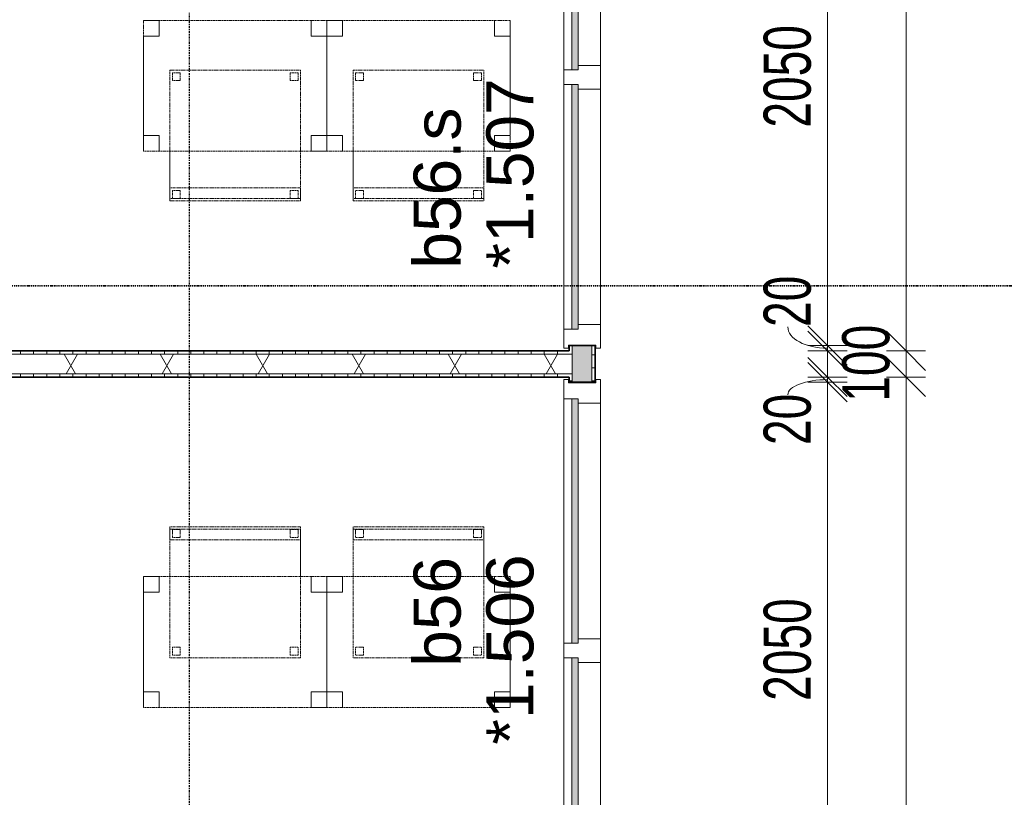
# Model space of a CAD drawing. Header units: millimetres. Extents: x -80560 to 110805, y -11020 to 52719.
# Tile 27 of 184: x 45047 to 48807, y 27244 to 30215. Entities that reach past the tile are written whole.
import ezdxf

# ---------------------------------------------------------------- set-up
doc = ezdxf.new("R2010")
doc.units = ezdxf.units.MM
for name, pattern in [('CENTER2', [20, 8, -4, 4, -4]), ('DASHDOT2', [8, 4, -2, 0, -2]), ('DASHED2', [6, 4, -2])]:
    doc.linetypes.add(name, pattern=pattern)
for name, color, linetype, lineweight in [('A-ANNO-DIMS', 211, 'Continuous', 9), ('A-ANNO-DIMS-100', 211, 'Continuous', 9), ('A-DOOR', 31, 'Continuous', 18), ('A-GLAZ', 151, 'Continuous', 18), ('A-GLAZ-IDEN', 152, 'Continuous', 18), ('A-WALL', 113, 'Continuous', 35), ('A-WALL-PATT', 111, 'Continuous', 35), ('G-ANNO-SYMB', 111, 'Continuous', 9), ('I-FURN', 30, 'Continuous', 18), ('I-WALL', 2, 'Continuous', 18), ('S-GRID', 1, 'Continuous', 9)]:
    doc.layers.add(name, color=color, linetype=linetype, lineweight=lineweight)
doc.styles.add('Arial', font='arial.ttf', dxfattribs={"height": 180})
doc.styles.add('Arial_5', font='arial.ttf', dxfattribs={"width": 0.7, "height": 180})
doc.dimstyles.new('n3o_1_8', dxfattribs={"dimscale": 304.8, "dimtxt": 183.646692, "dimasz": 0.492126, "dimexe": 0.246063, "dimexo": 0.0625, "dimgap": 0.032808, "dimtad": 1, "dimdec": 0, "dimdsep": 46, "dimtxsty": 'Arial_5', "dimblk1": 'OBLIQUE', "dimblk2": 'OBLIQUE', "dimsah": 1, "dimcen": 0.09, "dimdle": 0.246063, "dimazin": 0, "dimtfac": 1, "dimtdec": 4, "dimtix": 1, "dimtmove": 0, "dimatfit": 3, "dimfxl": 0.246063, "dimfxlon": 1, "dimtvp": 1, "dimtolj": 1, "dimtzin": 0, "dimarcsym": 2})
doc.dimstyles.new('n3o_1_8_2', dxfattribs={"dimscale": 304.8, "dimtxt": 183.646692, "dimasz": 0.492126, "dimexe": 0.246063, "dimexo": 0.0625, "dimgap": 0.032808, "dimtad": 1, "dimdec": 0, "dimdsep": 46, "dimtxsty": 'Arial_5', "dimblk1": 'OBLIQUE', "dimblk2": 'OBLIQUE', "dimsah": 1, "dimcen": 0.09, "dimdle": 0.246063, "dimazin": 0, "dimtfac": 1, "dimtdec": 4, "dimtix": 1, "dimtmove": 1, "dimatfit": 3, "dimfxl": 0.246063, "dimfxlon": 1, "dimtvp": 1, "dimtolj": 1, "dimtzin": 0, "dimarcsym": 2})
doc.dimstyles.new('n3o_1_8_3', dxfattribs={"dimscale": 304.8, "dimtxt": 183.646692, "dimasz": 0.492126, "dimexe": 0.246063, "dimexo": 0.0625, "dimgap": 0.032808, "dimtad": 1, "dimdec": 0, "dimdsep": 46, "dimtxsty": 'Arial_5', "dimblk1": 'OBLIQUE', "dimblk2": 'OBLIQUE', "dimsah": 1, "dimcen": 0.09, "dimdle": 0.246063, "dimazin": 0, "dimtfac": 1, "dimtdec": 4, "dimtix": 1, "dimtmove": 0, "dimatfit": 3, "dimfxl": 0.246063, "dimfxlon": 1, "dimtvp": 1, "dimtolj": 1, "dimtzin": 0, "dimarcsym": 2})
pattern_1 = [(90, (42200.07, 28850), (-50, 2e-13), [])]
pattern_2 = [(0, (47144.82, 28035), (0, 50), [])]

# ---------------------------------------------------------------- blocks, each defined once
blk = doc.blocks.new('82_tafel1 - tafel 500x700 2-30673039-DO_01 eerste verdieping')
at = {"layer": 'I-FURN', "linetype": 'DASHED2'}
for p, q in [((350, 250), (-350, 250)), ((-350, 250), (-350, -250)), ((350, 250), (-350, 250)), ((-350, 250), (-350, -250)), ((-350, 250), (-350, 190)), ((-290, 250), (-350, 250)), ((-290, 190), (-290, 250)), ((-290, 250), (290, 250)), ((-290, 250), (-290, 190)), ((290, 250), (290, 190)), ((290, 190), (290, 250)), ((350, 250), (290, 250)), ((350, -250), (350, 250)), ((350, -250), (350, 250)), ((350, 190), (350, 250)), ((-350, -190), (-350, 190)), ((-350, 190), (-290, 190)), ((-290, 190), (-350, 190)), ((290, 190), (350, 190)), ((350, 190), (290, 190)), ((350, 190), (350, -190)), ((-290, -190), (-350, -190)), ((-350, -190), (-290, -190)), ((-350, -190), (-350, -250)), ((-290, -250), (-290, -190)), ((-290, -190), (-290, -250)), ((350, -190), (290, -190)), ((290, -190), (290, -250)), ((290, -250), (290, -190)), ((290, -190), (350, -190)), ((350, -250), (350, -190)), ((-350, -250), (350, -250)), ((-350, -250), (350, -250)), ((-350, -250), (-290, -250)), ((290, -250), (-290, -250)), ((290, -250), (350, -250))]:
    blk.add_line(p, q, dxfattribs=at)
blk = doc.blocks.new('82_zitmeubel - stoel 500x500-V21-DO_01 eerste verdieping')
at = {"layer": 'I-FURN', "linetype": 'DASHED2'}
for p, q in [((-192.1, -73), (-192.1, 237)), ((-192.1, 237), (-192.1, -73)), ((-192.1, 237), (307.9, 237)), ((-192.1, 237), (307.9, 237)), ((-182.1, 226), (-182.1, 198)), ((-182.1, 198), (-182.1, 226)), ((-153.1, 227), (-181.1, 227)), ((-181.1, 227), (-153.1, 227)), ((-152.1, 198), (-152.1, 226)), ((-152.1, 226), (-152.1, 198)), ((267.9, 226), (267.9, 198)), ((267.9, 198), (267.9, 226)), ((296.9, 227), (268.9, 227)), ((268.9, 227), (296.9, 227)), ((297.9, 198), (297.9, 226)), ((297.9, 226), (297.9, 198)), ((307.9, 237), (307.9, -73)), ((307.9, -73), (307.9, 237)), ((-181.1, 197), (-153.1, 197)), ((-153.1, 197), (-181.1, 197)), ((268.9, 197), (296.9, 197)), ((296.9, 197), (268.9, 197)), ((-192.1, -213), (-192.1, -73)), ((-192.1, -73), (-192.1, -263)), ((307.9, -73), (307.9, -213)), ((307.9, -263), (307.9, -73)), ((-192.1, -254.1), (-192.1, -213)), ((307.9, -213), (-192.1, -213)), ((-182.1, -224), (-182.1, -252)), ((-182.1, -252), (-182.1, -224)), ((-153.1, -223), (-181.1, -223)), ((-181.1, -223), (-153.1, -223)), ((-152.1, -252), (-152.1, -224)), ((-152.1, -224), (-152.1, -252)), ((267.9, -224), (267.9, -252)), ((267.9, -252), (267.9, -224)), ((296.9, -223), (268.9, -223)), ((268.9, -223), (296.9, -223)), ((297.9, -252), (297.9, -224)), ((297.9, -224), (297.9, -252)), ((307.9, -213), (307.9, -254.1)), ((-192.1, -263), (-192.1, -254.1)), ((307.9, -254.1), (-192.1, -254.1)), ((-192.1, -263), (307.9, -263)), ((-192.1, -263), (307.9, -263)), ((-181.1, -253), (-153.1, -253)), ((-153.1, -253), (-181.1, -253)), ((268.9, -253), (296.9, -253)), ((296.9, -253), (268.9, -253)), ((307.9, -254.1), (307.9, -263))]:
    blk.add_line(p, q, dxfattribs=at)
for centre, start, end in [((-181.1, 226), 90, 180), ((-181.1, 226), 90, 180), ((-153.1, 226), 360, 90), ((-153.1, 226), 360, 90), ((268.9, 226), 90, 180), ((268.9, 226), 90, 180), ((296.9, 226), 360, 90), ((296.9, 226), 360, 90), ((-181.1, 198), 180, 270), ((-181.1, 198), 180, 270), ((-153.1, 198), 270, 0), ((-153.1, 198), 270, 0), ((268.9, 198), 180, 270), ((268.9, 198), 180, 270), ((296.9, 198), 270, 360), ((296.9, 198), 270, 345), ((296.9, 198), 345, 360), ((-181.1, -224), 90, 180), ((-181.1, -224), 90, 180), ((-153.1, -224), 0, 90), ((-153.1, -224), 0, 90), ((268.9, -224), 90, 180), ((268.9, -224), 90, 180), ((296.9, -224), 0, 90), ((296.9, -224), 0, 90), ((-181.1, -252), 180, 270), ((-181.1, -252), 180, 270), ((-153.1, -252), 270, 0), ((-153.1, -252), 270, 285), ((-153.1, -252), 285, 0), ((268.9, -252), 180, 270), ((268.9, -252), 180, 210), ((268.9, -252), 210, 270), ((296.9, -252), 270, 0), ((296.9, -252), 270, 0)]:
    blk.add_arc(centre, 1, start, end, dxfattribs=at)
blk = doc.blocks.new('82_zitmeubel - stoel 500x500-V22-DO_01 eerste verdieping')
at = {"layer": 'I-FURN', "linetype": 'DASHED2'}
for p, q in [((-192.1, -73), (-192.1, 237)), ((-192.1, 237), (-192.1, -73)), ((-192.1, 237), (307.9, 237)), ((-192.1, 237), (307.9, 237)), ((-182.1, 226), (-182.1, 198)), ((-182.1, 198), (-182.1, 226)), ((-153.1, 227), (-181.1, 227)), ((-181.1, 227), (-153.1, 227)), ((-152.1, 198), (-152.1, 226)), ((-152.1, 226), (-152.1, 198)), ((267.9, 226), (267.9, 198)), ((267.9, 198), (267.9, 226)), ((296.9, 227), (268.9, 227)), ((268.9, 227), (296.9, 227)), ((297.9, 198), (297.9, 226)), ((297.9, 226), (297.9, 198)), ((307.9, 237), (307.9, -73)), ((307.9, -73), (307.9, 237)), ((-181.1, 197), (-153.1, 197)), ((-153.1, 197), (-181.1, 197)), ((268.9, 197), (296.9, 197)), ((296.9, 197), (268.9, 197)), ((-192.1, -213), (-192.1, -73)), ((-192.1, -73), (-192.1, -263)), ((307.9, -73), (307.9, -213)), ((307.9, -263), (307.9, -73)), ((-192.1, -254.1), (-192.1, -213)), ((307.9, -213), (-192.1, -213)), ((-182.1, -224), (-182.1, -252)), ((-182.1, -252), (-182.1, -224)), ((-153.1, -223), (-181.1, -223)), ((-181.1, -223), (-153.1, -223)), ((-152.1, -252), (-152.1, -224)), ((-152.1, -224), (-152.1, -252)), ((267.9, -224), (267.9, -252)), ((267.9, -252), (267.9, -224)), ((296.9, -223), (268.9, -223)), ((268.9, -223), (296.9, -223)), ((297.9, -252), (297.9, -224)), ((297.9, -224), (297.9, -252)), ((307.9, -213), (307.9, -254.1)), ((-192.1, -263), (-192.1, -254.1)), ((307.9, -254.1), (-192.1, -254.1)), ((-192.1, -263), (307.9, -263)), ((-192.1, -263), (307.9, -263)), ((-181.1, -253), (-153.1, -253)), ((-153.1, -253), (-181.1, -253)), ((268.9, -253), (296.9, -253)), ((296.9, -253), (268.9, -253)), ((307.9, -254.1), (307.9, -263))]:
    blk.add_line(p, q, dxfattribs=at)
for centre, start, end in [((-181.1, 226), 90, 180), ((-181.1, 226), 90, 180), ((-153.1, 226), 360, 90), ((-153.1, 226), 360, 90), ((268.9, 226), 90, 180), ((268.9, 226), 90, 180), ((296.9, 226), 360, 90), ((296.9, 226), 360, 90), ((-181.1, 198), 180, 225), ((-181.1, 198), 180, 270), ((-181.1, 198), 225, 270), ((-153.1, 198), 270, 0), ((-153.1, 198), 270, 0), ((268.9, 198), 180, 270), ((268.9, 198), 180, 270), ((296.9, 198), 270, 360), ((296.9, 198), 270, 360), ((-181.1, -224), 90, 180), ((-181.1, -224), 105, 180), ((-181.1, -224), 90, 105), ((-153.1, -224), 0, 90), ((-153.1, -224), 45, 90), ((-153.1, -224), 0, 45), ((268.9, -224), 90, 180), ((268.9, -224), 90, 180), ((296.9, -224), 0, 90), ((296.9, -224), 0, 90), ((-181.1, -252), 180, 270), ((-181.1, -252), 180, 270), ((-153.1, -252), 270, 0), ((-153.1, -252), 270, 330), ((-153.1, -252), 330, 0), ((268.9, -252), 180, 270), ((268.9, -252), 180, 270), ((296.9, -252), 270, 0), ((296.9, -252), 270, 0)]:
    blk.add_arc(centre, 1, start, end, dxfattribs=at)
blk = doc.blocks.new('82_tafel1 - tafel 500x700 2-30664860-DO_01 eerste verdieping')
at = {"layer": 'I-FURN', "linetype": 'DASHED2'}
for p, q in [((-350, -250), (-350, 250)), ((-350, 250), (350, 250)), ((350, 250), (-350, 250)), ((-350, 250), (-350, -250)), ((-350, 250), (-350, 190)), ((-290, 250), (-350, 250)), ((-290, 190), (-290, 250)), ((-290, 250), (290, 250)), ((-290, 250), (-290, 190)), ((290, 250), (290, 190)), ((290, 190), (290, 250)), ((350, 250), (290, 250)), ((350, 250), (350, -250)), ((350, -250), (350, 250)), ((350, 190), (350, 250)), ((-350, -190), (-350, 190)), ((-350, 190), (-290, 190)), ((-290, 190), (-350, 190)), ((290, 190), (350, 190)), ((350, 190), (290, 190)), ((350, 190), (350, -190)), ((-290, -190), (-350, -190)), ((-350, -190), (-290, -190)), ((-350, -190), (-350, -250)), ((-290, -250), (-290, -190)), ((-290, -190), (-290, -250)), ((350, -190), (290, -190)), ((290, -190), (290, -250)), ((290, -250), (290, -190)), ((290, -190), (350, -190)), ((350, -250), (350, -190)), ((350, -250), (-350, -250)), ((-350, -250), (350, -250)), ((-350, -250), (-290, -250)), ((290, -250), (-290, -250)), ((290, -250), (350, -250))]:
    blk.add_line(p, q, dxfattribs=at)
blk = doc.blocks.new('82_zitmeubel - stoel 500x500-V49-DO_01 eerste verdieping')
at = {"layer": 'I-FURN', "linetype": 'DASHED2'}
for p, q in [((-192.1, 263), (-192.1, 73)), ((-192.1, 254.1), (-192.1, 263)), ((307.9, 263), (-192.1, 263)), ((307.9, 263), (-192.1, 263)), ((-192.1, 213), (-192.1, 254.1)), ((-192.1, 254.1), (307.9, 254.1)), ((-182.1, 252), (-182.1, 224)), ((-182.1, 224), (-182.1, 252)), ((-153.1, 253), (-181.1, 253)), ((-181.1, 253), (-153.1, 253)), ((-152.1, 224), (-152.1, 252)), ((-152.1, 252), (-152.1, 224)), ((267.9, 252), (267.9, 224)), ((267.9, 224), (267.9, 252)), ((296.9, 253), (268.9, 253)), ((268.9, 253), (296.9, 253)), ((297.9, 224), (297.9, 252)), ((297.9, 252), (297.9, 224)), ((307.9, 73), (307.9, 263)), ((307.9, 263), (307.9, 254.1)), ((307.9, 254.1), (307.9, 213)), ((-192.1, 73), (-192.1, 213)), ((-192.1, 213), (307.9, 213)), ((-181.1, 223), (-153.1, 223)), ((-153.1, 223), (-181.1, 223)), ((268.9, 223), (296.9, 223)), ((296.9, 223), (268.9, 223)), ((307.9, 213), (307.9, 73)), ((-192.1, 73), (-192.1, -237)), ((-192.1, -237), (-192.1, 73)), ((307.9, -237), (307.9, 73)), ((307.9, 73), (307.9, -237)), ((-182.1, -198), (-182.1, -226)), ((-182.1, -226), (-182.1, -198)), ((-153.1, -197), (-181.1, -197)), ((-181.1, -197), (-153.1, -197)), ((-152.1, -226), (-152.1, -198)), ((-152.1, -198), (-152.1, -226)), ((267.9, -198), (267.9, -226)), ((267.9, -226), (267.9, -198)), ((296.9, -197), (268.9, -197)), ((268.9, -197), (296.9, -197)), ((297.9, -226), (297.9, -198)), ((297.9, -198), (297.9, -226)), ((307.9, -237), (-192.1, -237)), ((307.9, -237), (-192.1, -237)), ((-181.1, -227), (-153.1, -227)), ((-153.1, -227), (-181.1, -227)), ((268.9, -227), (296.9, -227)), ((296.9, -227), (268.9, -227))]:
    blk.add_line(p, q, dxfattribs=at)
for centre, start, end in [((-181.1, 252), 90, 180), ((-181.1, 252), 90, 180), ((-153.1, 252), 0, 90), ((-153.1, 252), 30, 90), ((-153.1, 252), 0, 30), ((268.9, 252), 90, 180), ((268.9, 252), 105, 180), ((268.9, 252), 90, 105), ((296.9, 252), 75, 90), ((296.9, 252), 0, 90), ((296.9, 252), 60, 75), ((296.9, 252), 45, 60), ((296.9, 252), 30, 45), ((296.9, 252), 0, 30), ((-181.1, 224), 180, 270), ((-181.1, 224), 180, 270), ((-153.1, 224), 270, 0), ((-153.1, 224), 270, 0), ((268.9, 224), 180, 270), ((268.9, 224), 180, 225), ((268.9, 224), 225, 270), ((296.9, 224), 270, 0), ((296.9, 224), 270, 0), ((-181.1, -198), 90, 180), ((-181.1, -198), 90, 180), ((-153.1, -198), 0, 90), ((-153.1, -198), 0, 90), ((268.9, -198), 90, 180), ((268.9, -198), 135, 180), ((268.9, -198), 90, 135), ((296.9, -198), 60, 90), ((296.9, -198), 0, 90), ((296.9, -198), 0, 60), ((-181.1, -226), 180, 270), ((-181.1, -226), 180, 270), ((-153.1, -226), 270, 0), ((-153.1, -226), 270, 285), ((-153.1, -226), 285, 0), ((268.9, -226), 180, 240), ((268.9, -226), 180, 270), ((268.9, -226), 240, 270), ((296.9, -226), 270, 0), ((296.9, -226), 270, 315), ((296.9, -226), 315, 0)]:
    blk.add_arc(centre, 1, start, end, dxfattribs=at)
blk = doc.blocks.new('82_zitmeubel - stoel 500x500-V50-DO_01 eerste verdieping')
at = {"layer": 'I-FURN', "linetype": 'DASHED2'}
for p, q in [((-192.1, 263), (-192.1, 73)), ((-192.1, 254.1), (-192.1, 263)), ((307.9, 263), (-192.1, 263)), ((307.9, 263), (-192.1, 263)), ((-192.1, 213), (-192.1, 254.1)), ((-192.1, 254.1), (307.9, 254.1)), ((-182.1, 252), (-182.1, 224)), ((-182.1, 224), (-182.1, 252)), ((-153.1, 253), (-181.1, 253)), ((-181.1, 253), (-153.1, 253)), ((-152.1, 224), (-152.1, 252)), ((-152.1, 252), (-152.1, 224)), ((267.9, 252), (267.9, 224)), ((267.9, 224), (267.9, 252)), ((296.9, 253), (268.9, 253)), ((268.9, 253), (296.9, 253)), ((297.9, 224), (297.9, 252)), ((297.9, 252), (297.9, 224)), ((307.9, 73), (307.9, 263)), ((307.9, 263), (307.9, 254.1)), ((307.9, 254.1), (307.9, 213)), ((-192.1, 73), (-192.1, 213)), ((-192.1, 213), (307.9, 213)), ((-181.1, 223), (-153.1, 223)), ((-153.1, 223), (-181.1, 223)), ((268.9, 223), (296.9, 223)), ((296.9, 223), (268.9, 223)), ((307.9, 213), (307.9, 73)), ((-192.1, 73), (-192.1, -237)), ((-192.1, -237), (-192.1, 73)), ((307.9, -237), (307.9, 73)), ((307.9, 73), (307.9, -237)), ((-182.1, -198), (-182.1, -226)), ((-182.1, -226), (-182.1, -198)), ((-153.1, -197), (-181.1, -197)), ((-181.1, -197), (-153.1, -197)), ((-152.1, -226), (-152.1, -198)), ((-152.1, -198), (-152.1, -226)), ((267.9, -198), (267.9, -226)), ((267.9, -226), (267.9, -198)), ((296.9, -197), (268.9, -197)), ((268.9, -197), (296.9, -197)), ((297.9, -226), (297.9, -198)), ((297.9, -198), (297.9, -226)), ((307.9, -237), (-192.1, -237)), ((307.9, -237), (-192.1, -237)), ((-181.1, -227), (-153.1, -227)), ((-153.1, -227), (-181.1, -227)), ((268.9, -227), (296.9, -227)), ((296.9, -227), (268.9, -227))]:
    blk.add_line(p, q, dxfattribs=at)
for centre, start, end in [((-181.1, 252), 90, 180), ((-181.1, 252), 90, 180), ((-153.1, 252), 0, 90), ((-153.1, 252), 0, 90), ((268.9, 252), 90, 180), ((268.9, 252), 90, 180), ((296.9, 252), 0, 90), ((296.9, 252), 0, 90), ((-181.1, 224), 180, 270), ((-181.1, 224), 180, 270), ((-153.1, 224), 270, 0), ((-153.1, 224), 270, 0), ((268.9, 224), 180, 270), ((268.9, 224), 180, 270), ((296.9, 224), 270, 0), ((296.9, 224), 270, 0), ((-181.1, -198), 90, 180), ((-181.1, -198), 135, 180), ((-181.1, -198), 120, 135), ((-181.1, -198), 105, 120), ((-181.1, -198), 90, 105), ((-153.1, -198), 0, 90), ((-153.1, -198), 0, 90), ((268.9, -198), 90, 180), ((268.9, -198), 90, 180), ((296.9, -198), 0, 90), ((296.9, -198), 0, 90), ((-181.1, -226), 180, 210), ((-181.1, -226), 180, 270), ((-181.1, -226), 210, 270), ((-153.1, -226), 270, 0), ((-153.1, -226), 270, 0), ((268.9, -226), 180, 270), ((268.9, -226), 180, 270), ((296.9, -226), 270, 0), ((296.9, -226), 270, 0)]:
    blk.add_arc(centre, 1, start, end, dxfattribs=at)
blk = doc.blocks.new('32_n3o_raam_h1xb2 - 90x139_25_K_2410x2070-32170730-DO_01 eerste verdieping')
at = {"layer": 'A-GLAZ'}
for p, q in [((-1035, 69.5), (-1035, 52.5)), ((-962, 69.5), (-1035, 69.5)), ((-1035, 52.5), (-1023, 52.5)), ((-1023, 52.5), (-1023, -52.5)), ((-962, 39.5), (-962, 69.5)), ((-962, 69.5), (-28, 69.5)), ((28, 69.5), (-28, 69.5)), ((-28, 69.5), (-28, 39.5)), ((28, 39.5), (28, 69.5)), ((28, 69.5), (962, 69.5)), ((1035, 69.5), (962, 69.5)), ((962, 69.5), (962, 39.5)), ((1023, -52.5), (1023, 52.5)), ((1023, 52.5), (1035, 52.5)), ((1035, 52.5), (1035, 69.5)), ((-945, -69.5), (-945, 15.5)), ((-45, 15.5), (-45, -69.5)), ((45, -69.5), (45, 15.5)), ((945, 15.5), (945, -69.5)), ((-1023, -52.5), (-1035, -52.5)), ((-1035, -52.5), (-1035, -69.5)), ((-1035, -69.5), (-945, -69.5)), ((-45, -69.5), (-945, -69.5)), ((-45, -69.5), (45, -69.5)), ((945, -69.5), (45, -69.5)), ((945, -69.5), (1035, -69.5)), ((1035, -52.5), (1023, -52.5)), ((1035, -69.5), (1035, -52.5))]:
    blk.add_line(p, q, dxfattribs=at)
blk = doc.blocks.new('30_n3o_raam_vast - 24mm-31742709-DO_01 eerste verdieping')
at = {"layer": 'A-DOOR'}
blk.add_hatch(color=256, dxfattribs=at).paths.add_polyline_path([(0, 24), (-934, 24), (-934, 0), (0, 0)], flags=0)
for p, q in [((0, 24), (-934, 24)), ((-934, 24), (-934, 0)), ((-934, 0), (0, 0)), ((0, 0), (0, 24))]:
    blk.add_line(p, q, dxfattribs=at)
blk = doc.blocks.new('32_n3o_raam_h1xb2 - 90x139_25_K_2410x2070-32170809-DO_01 eerste verdieping')
at = {"layer": 'A-GLAZ'}
for p, q in [((-1035, 69.5), (-945, 69.5)), ((-1035, 52.5), (-1035, 69.5)), ((-1023, 52.5), (-1035, 52.5)), ((-1023, -52.5), (-1023, 52.5)), ((-945, 69.5), (-945, -15.5)), ((-45, 69.5), (-945, 69.5)), ((-45, 69.5), (45, 69.5)), ((-45, -15.5), (-45, 69.5)), ((45, 69.5), (45, -15.5)), ((945, 69.5), (45, 69.5)), ((945, 69.5), (1035, 69.5)), ((945, -15.5), (945, 69.5)), ((1023, 52.5), (1023, -52.5)), ((1035, 52.5), (1023, 52.5)), ((1035, 69.5), (1035, 52.5)), ((-1035, -52.5), (-1023, -52.5)), ((-1035, -69.5), (-1035, -52.5)), ((-962, -69.5), (-1035, -69.5)), ((-962, -39.5), (-962, -69.5)), ((-962, -69.5), (-28, -69.5)), ((-28, -69.5), (-28, -39.5)), ((28, -69.5), (-28, -69.5)), ((28, -39.5), (28, -69.5)), ((28, -69.5), (962, -69.5)), ((962, -69.5), (962, -39.5)), ((1035, -69.5), (962, -69.5)), ((1023, -52.5), (1035, -52.5)), ((1035, -52.5), (1035, -69.5))]:
    blk.add_line(p, q, dxfattribs=at)
blk = doc.blocks.new('30_n3o_raam_vast - 24mm-31742711-DO_01 eerste verdieping')
at = {"layer": 'A-DOOR'}
blk.add_hatch(color=256, dxfattribs=at).paths.add_polyline_path([(-934, -24), (0, -24), (0, 0), (-934, 0)], flags=0)
for p, q in [((-934, -24), (-934, 0)), ((-934, 0), (0, 0)), ((0, 0), (0, -24)), ((0, -24), (-934, -24))]:
    blk.add_line(p, q, dxfattribs=at)
blk = doc.blocks.new('DIMBLOCK330-DO_01 eerste verdieping')
at = {"layer": 'A-ANNO-DIMS-100'}
for p, q in [((48431.6, 35150), (48356.6, 35225)), ((48356.6, 35150), (48506.6, 35150)), ((48431.6, 35150), (48356.6, 35150)), ((48431.6, 35150), (48431.6, 28950)), ((48431.6, 35150), (48506.6, 35075)), ((48431.6, 28950), (48356.6, 29025)), ((48356.6, 28950), (48506.6, 28950)), ((48431.6, 28950), (48356.6, 28950)), ((48431.6, 28950), (48506.6, 28875))]:
    blk.add_line(p, q, dxfattribs=at)
at = {"layer": 'A-ANNO-DIMS-100', "color": 0, "insert": (48187.9, 31857.9), "char_height": 180, "width": 461.094, "attachment_point": 1, "rotation": 90, "line_spacing_factor": 0.941778, "style": 'Arial_5'}
blk.add_mtext('6200', dxfattribs=at)
blk = doc.blocks.new('_Oblique')
at = {"color": 0, "linetype": 'ByBlock', "lineweight": -2}
blk.add_line((-0.5, -0.5), (0.5, 0.5), dxfattribs=at)
blk = doc.blocks.new('DIMBLOCK331-DO_01 eerste verdieping')
at = {"layer": 'A-ANNO-DIMS-100'}
for p, q in [((48431.6, 28950), (48356.6, 29025)), ((48356.6, 28950), (48506.6, 28950)), ((48431.6, 28950), (48356.6, 28950)), ((48431.6, 28850), (48356.6, 28925)), ((48431.6, 28950), (48431.6, 28850)), ((48431.6, 28950), (48506.6, 28875)), ((48356.6, 28850), (48506.6, 28850)), ((48431.6, 28850), (48356.6, 28850)), ((48431.6, 28850), (48506.6, 28775))]:
    blk.add_line(p, q, dxfattribs=at)
at = {"layer": 'A-ANNO-DIMS-100', "color": 0, "insert": (48187.9, 28755.9), "char_height": 180, "width": 345.821, "attachment_point": 1, "rotation": 90, "line_spacing_factor": 0.941778, "style": 'Arial_5'}
blk.add_mtext('100', dxfattribs=at)
blk = doc.blocks.new('DIMBLOCK332-DO_01 eerste verdieping')
at = {"layer": 'A-ANNO-DIMS-100'}
for p, q in [((48431.6, 28850), (48356.6, 28925)), ((48356.6, 28850), (48506.6, 28850)), ((48431.6, 28850), (48356.6, 28850)), ((48431.6, 28850), (48431.6, 22650)), ((48431.6, 28850), (48506.6, 28775)), ((48431.6, 22650), (48356.6, 22725)), ((48356.6, 22650), (48506.6, 22650)), ((48431.6, 22650), (48356.6, 22650)), ((48431.6, 22650), (48506.6, 22575))]:
    blk.add_line(p, q, dxfattribs=at)
at = {"layer": 'A-ANNO-DIMS-100', "color": 0, "insert": (48187.9, 25557.9), "char_height": 180, "width": 461.094, "attachment_point": 1, "rotation": 90, "line_spacing_factor": 0.941778, "style": 'Arial_5'}
blk.add_mtext('6200', dxfattribs=at)
blk = doc.blocks.new('DIMBLOCK402-DO_01 eerste verdieping')
at = {"layer": 'A-ANNO-DIMS-100'}
for p, q in [((48131.6, 28970), (48056.6, 29045)), ((48131.6, 28950), (48056.6, 29025)), ((48056.6, 28970), (48206.6, 28970)), ((48131.6, 28970), (48056.6, 28970)), ((48131.6, 28875), (48131.6, 28970)), ((48131.6, 28970), (48206.6, 28895)), ((48056.6, 28950), (48206.6, 28950)), ((48131.6, 28950), (48056.6, 28950)), ((48131.6, 28950), (48206.6, 28875))]:
    blk.add_line(p, q, dxfattribs=at)
blk.add_ellipse((48131.6, 29041.3), major_axis=(151.3, 0), ratio=0.537714, start_param=3.141593, end_param=4.712389, dxfattribs=at)
at = {"layer": 'A-ANNO-DIMS-100', "color": 0, "insert": (47887.9, 29041.3), "char_height": 180, "width": 230.547, "attachment_point": 1, "rotation": 90, "line_spacing_factor": 0.941778, "style": 'Arial_5'}
blk.add_mtext('20', dxfattribs=at)
blk = doc.blocks.new('DIMBLOCK403-DO_01 eerste verdieping')
at = {"layer": 'A-ANNO-DIMS-100'}
for p, q in [((48131.6, 31020), (48056.6, 31095)), ((48056.6, 31020), (48206.6, 31020)), ((48131.6, 31020), (48056.6, 31020)), ((48131.6, 28970), (48131.6, 31020)), ((48131.6, 31020), (48206.6, 30945)), ((48131.6, 28970), (48056.6, 29045)), ((48056.6, 28970), (48206.6, 28970)), ((48131.6, 28970), (48056.6, 28970)), ((48131.6, 28970), (48206.6, 28895))]:
    blk.add_line(p, q, dxfattribs=at)
at = {"layer": 'A-ANNO-DIMS-100', "color": 0, "insert": (47887.9, 29802.9), "char_height": 180, "width": 461.094, "attachment_point": 1, "rotation": 90, "line_spacing_factor": 0.941778, "style": 'Arial_5'}
blk.add_mtext('2050', dxfattribs=at)
blk = doc.blocks.new('DIMBLOCK410-DO_01 eerste verdieping')
at = {"layer": 'A-ANNO-DIMS-100'}
for p, q in [((48131.6, 28830), (48056.6, 28905)), ((48056.6, 28830), (48206.6, 28830)), ((48131.6, 28830), (48056.6, 28830)), ((48131.6, 26780), (48131.6, 28830)), ((48131.6, 28830), (48206.6, 28755)), ((48131.6, 26780), (48056.6, 26855)), ((48056.6, 26780), (48206.6, 26780)), ((48131.6, 26780), (48056.6, 26780)), ((48131.6, 26780), (48206.6, 26705))]:
    blk.add_line(p, q, dxfattribs=at)
at = {"layer": 'A-ANNO-DIMS-100', "color": 0, "insert": (47887.9, 27612.9), "char_height": 180, "width": 461.094, "attachment_point": 1, "rotation": 90, "line_spacing_factor": 0.941778, "style": 'Arial_5'}
blk.add_mtext('2050', dxfattribs=at)
blk = doc.blocks.new('DIMBLOCK411-DO_01 eerste verdieping')
at = {"layer": 'A-ANNO-DIMS-100'}
for p, q in [((48131.6, 28850), (48056.6, 28925)), ((48131.6, 28830), (48131.6, 28925)), ((48131.6, 28830), (48056.6, 28905)), ((48056.6, 28850), (48206.6, 28850)), ((48131.6, 28850), (48056.6, 28850)), ((48131.6, 28850), (48206.6, 28775)), ((48056.6, 28830), (48206.6, 28830)), ((48131.6, 28830), (48056.6, 28830)), ((48131.6, 28830), (48206.6, 28755))]:
    blk.add_line(p, q, dxfattribs=at)
blk.add_ellipse((48131.6, 28782.4), major_axis=(151.3, 0), ratio=0.381073, start_param=1.570796, end_param=3.141593, dxfattribs=at)
at = {"layer": 'A-ANNO-DIMS-100', "color": 0, "insert": (47887.9, 28590.2), "char_height": 180, "width": 230.547, "attachment_point": 1, "rotation": 90, "line_spacing_factor": 0.941778, "style": 'Arial_5'}
blk.add_mtext('20', dxfattribs=at)

msp = doc.modelspace()

# ---------------------------------------------------------------- hatches: boundary and pattern name
at = {"layer": 'A-WALL-PATT', "lineweight": 18}
h = msp.add_hatch(dxfattribs=at)
h.set_pattern_fill('FP_79', color=256, angle=90, style=0, pattern_type=2)
h.set_pattern_definition(pattern_2)
h.paths.add_polyline_path([(47244.8, 20832.5), (47244.8, 21320), (47232.3, 21320), (47232.3, 20832.5)], flags=0)
h.paths.add_polyline_path([(47244.8, 22380), (47244.8, 23250), (47232.3, 23250), (47232.3, 22380)], flags=0)
h.paths.add_polyline_path([(47232.3, 25300), (47244.8, 25300), (47244.8, 26780), (47232.3, 26780), (47232.3, 25585.7)], flags=0)
h.paths.add_polyline_path([(47232.3, 28830), (47244.8, 28830), (47244.8, 28970), (47232.3, 28970), (47232.3, 28918.3)], flags=0)
h.paths.add_polyline_path([(47232.3, 31020), (47244.8, 31020), (47244.8, 32500), (47232.3, 32500), (47232.3, 32251)], flags=0)
h.paths.add_polyline_path([(47244.8, 34550), (47244.8, 35237.5), (47232.3, 35237.5), (47232.3, 34550)], flags=0)
at = {"layer": 'A-WALL-PATT', "lineweight": 5}
h = msp.add_hatch(color=256, dxfattribs=at)
h.paths.add_polyline_path([(47157.3, 20907.5), (47232.3, 20907.5), (47232.3, 21320), (47157.3, 21320), (47157.3, 20920)], flags=0)
h.paths.add_polyline_path([(47232.3, 22380), (47232.3, 23250), (47157.3, 23250), (47157.3, 22380), (47168.7, 22380)], flags=0)
h.paths.add_polyline_path([(47157.3, 25300), (47232.3, 25300), (47232.3, 26780), (47157.3, 26780), (47157.3, 25585.7)], flags=0)
h.paths.add_polyline_path([(47232.3, 28830), (47232.3, 28970), (47157.3, 28970), (47157.3, 28830)], flags=0)
h.paths.add_polyline_path([(47232.3, 31020), (47232.3, 32500), (47157.3, 32500), (47157.3, 31020)], flags=0)
h.paths.add_polyline_path([(47157.3, 34550), (47232.3, 34550), (47232.3, 35162.5), (47157.3, 35162.5), (47157.3, 34917.1)], flags=0)
at = {"layer": 'A-WALL-PATT', "lineweight": 18}
h = msp.add_hatch(dxfattribs=at)
h.set_pattern_fill('FP_79', color=256, angle=90, style=0, pattern_type=2)
h.set_pattern_definition(pattern_2)
h.paths.add_polyline_path([(47157.3, 20920), (47157.3, 21320), (47144.8, 21320), (47144.8, 20920)], flags=0)
h.paths.add_polyline_path([(47144.8, 22380), (47157.3, 22380), (47157.3, 22562.5), (47144.8, 22562.5), (47144.8, 22550)], flags=0)
h.paths.add_polyline_path([(47144.8, 22637.5), (47157.3, 22637.5), (47157.3, 23250), (47144.8, 23250), (47144.8, 22650)], flags=0)
h.paths.add_polyline_path([(47157.3, 25300), (47157.3, 26780), (47144.8, 26780), (47144.8, 25300)], flags=0)
h.paths.add_polyline_path([(47144.8, 28830), (47157.3, 28830), (47157.3, 28862.5), (47144.8, 28862.5), (47144.8, 28850)], flags=0)
h.paths.add_polyline_path([(47157.3, 28937.5), (47157.3, 28970), (47144.8, 28970), (47144.8, 28937.5)], flags=0)
h.paths.add_polyline_path([(47144.8, 31020), (47157.3, 31020), (47157.3, 32500), (47144.8, 32500), (47144.8, 32251)], flags=0)
h.paths.add_polyline_path([(47157.3, 34550), (47157.3, 35150), (47144.8, 35150), (47144.8, 34550)], flags=0)
h = msp.add_hatch(dxfattribs=at)
h.set_pattern_fill('FP_33', color=256, angle=90, style=0, pattern_type=2)
h.set_pattern_definition(pattern_1)
h.paths.add_polyline_path([(47144.8, 28937.5), (47144.8, 28950), (37255.3, 28950), (37255.3, 28937.5), (46581.3, 28937.5)], flags=0)
h = msp.add_hatch(dxfattribs=at)
h.set_pattern_fill('FP_2', color=256, style=0, pattern_type=2)
h.set_pattern_definition([(60, (24894.82, 0), (-274.963, 158.75), []), (120, (24894.82, 0), (-274.963, -158.75), [])])
h.paths.add_polyline_path([(46581.3, 28862.5), (47157.3, 28862.5), (47157.3, 28937.5), (37255.3, 28937.5), (37255.3, 28862.5), (45406.6, 28862.5)], flags=0)
h = msp.add_hatch(dxfattribs=at)
h.set_pattern_fill('FP_33', color=256, angle=90, style=0, pattern_type=2)
h.set_pattern_definition(pattern_1)
h.paths.add_polyline_path([(47144.8, 28850), (47144.8, 28862.5), (37255.3, 28862.5), (37255.3, 28850), (46581.3, 28850)], flags=0)

# ---------------------------------------------------------------- linework, layer by layer
at = {"layer": 'A-WALL', "lineweight": 18}
for p, q in [((47157.3, 28970), (47157.3, 28830)), ((47232.3, 28970), (47232.3, 28830)), ((37255.3, 28937.5), (47157.3, 28937.5)), ((37255.3, 28862.5), (47157.3, 28862.5))]:
    msp.add_line(p, q, dxfattribs=at)
at = {"layer": 'G-ANNO-SYMB', "linetype": 'DASHDOT2', "lineweight": 35}
msp.add_line((36171.8, 29198), (104099.5, 29198), dxfattribs=at)
at = {"layer": 'I-WALL', "lineweight": 35}
for p, q in [((47244.8, 28970), (47144.8, 28970)), ((47144.8, 28970), (47144.8, 28950)), ((47244.8, 28830), (47244.8, 28970)), ((47144.8, 28950), (37255.3, 28950)), ((37255.3, 28850), (47144.8, 28850)), ((47144.8, 28850), (47144.8, 28830)), ((47144.8, 28830), (47244.8, 28830))]:
    msp.add_line(p, q, dxfattribs=at)
at = {"layer": 'S-GRID', "linetype": 'CENTER2', "lineweight": 25}
msp.add_line((45694.8, 4383.3), (45694.8, 52119.1), dxfattribs=at)

# ---------------------------------------------------------------- block references
at = {"layer": 'A-DOOR'}
for name, p, rotation in [('30_n3o_raam_vast - 24mm-31742711-DO_01 eerste verdieping', (47179.3, 30023), 270), ('30_n3o_raam_vast - 24mm-31742711-DO_01 eerste verdieping', (47179.3, 29033), 270), ('30_n3o_raam_vast - 24mm-31742709-DO_01 eerste verdieping', (47179.3, 28767), 90), ('30_n3o_raam_vast - 24mm-31742709-DO_01 eerste verdieping', (47179.3, 27777), 90)]:
    msp.add_blockref(name, p, dxfattribs=dict(at, rotation=rotation))
at = {"layer": 'A-GLAZ'}
for name, p, rotation in [('32_n3o_raam_h1xb2 - 90x139_25_K_2410x2070-32170809-DO_01 eerste verdieping', (47194.8, 29995), 270), ('32_n3o_raam_h1xb2 - 90x139_25_K_2410x2070-32170730-DO_01 eerste verdieping', (47194.8, 27805), 90)]:
    msp.add_blockref(name, p, dxfattribs=dict(at, rotation=rotation))
at = {"layer": 'I-FURN', "linetype": 'DASHED2'}
for name, p in [('82_tafel1 - tafel 500x700 2-30673039-DO_01 eerste verdieping', (45869.8, 29962.5)), ('82_tafel1 - tafel 500x700 2-30673039-DO_01 eerste verdieping', (46569.8, 29962.5)), ('82_zitmeubel - stoel 500x500-V21-DO_01 eerste verdieping', (45811.9, 29785.5)), ('82_zitmeubel - stoel 500x500-V22-DO_01 eerste verdieping', (46511.9, 29785.5)), ('82_zitmeubel - stoel 500x500-V49-DO_01 eerste verdieping', (45811.9, 28014.5)), ('82_zitmeubel - stoel 500x500-V50-DO_01 eerste verdieping', (46511.9, 28014.5)), ('82_tafel1 - tafel 500x700 2-30664860-DO_01 eerste verdieping', (45869.8, 27837.5)), ('82_tafel1 - tafel 500x700 2-30664860-DO_01 eerste verdieping', (46569.8, 27837.5))]:
    msp.add_blockref(name, p, dxfattribs=at)

# ---------------------------------------------------------------- texts
at = {"layer": 'A-GLAZ-IDEN', "lineweight": 9, "char_height": 180, "attachment_point": 1, "rotation": 90, "style": 'Arial'}
for s, insert, width in [('*1.507', (46828.7, 29264.1), 865.822), ('b56.s', (46550.9, 29264.1), 729.536), ('b56', (46550.9, 27742.9), 505.063), ('*1.506', (46828.7, 27445.3), 865.822)]:
    msp.add_mtext(s, dxfattribs=dict(at, insert=insert, width=width))

# ---------------------------------------------------------------- dimensions: what is measured, and where the dimension line sits
at = {"layer": 'A-ANNO-DIMS'}
for base, p1, p2, dimstyle, override, picture, middle in [((48431.6, 28950), (48356.6, 35150), (48356.6, 28950), 'n3o_1_8', {"dimpost": '<>', "dimfxl": 6200}, 'DIMBLOCK330-DO_01 eerste verdieping', (48329.7, 32050)), ((48131.6, 31020), (48056.6, 28970), (48056.6, 31020), 'n3o_1_8_3', {"dimpost": '<>', "dimfxl": 2050}, 'DIMBLOCK403-DO_01 eerste verdieping', (48029.7, 29995)), ((48431.6, 28850), (48356.6, 28950), (48356.6, 28850), 'n3o_1_8', {"dimpost": '<>', "dimfxl": 100}, 'DIMBLOCK331-DO_01 eerste verdieping', (48329.7, 28900)), ((48431.6, 22650), (48356.6, 28850), (48356.6, 22650), 'n3o_1_8', {"dimpost": '<>', "dimfxl": 6200}, 'DIMBLOCK332-DO_01 eerste verdieping', (48329.7, 25750)), ((48131.6, 28830), (48056.6, 26780), (48056.6, 28830), 'n3o_1_8_3', {"dimpost": '<>', "dimfxl": 2050}, 'DIMBLOCK410-DO_01 eerste verdieping', (48029.7, 27805))]:
    dim = msp.add_linear_dim(base=base, p1=p1, p2=p2, angle=90, dimstyle=dimstyle, override=override, dxfattribs=at)
    dim.commit()
    dim.dimension.update_dxf_attribs({"geometry": picture, "text_midpoint": middle})
for base, p1, p2, picture, middle in [((48131.6, 28970), (48056.6, 28950), (48056.6, 28970), 'DIMBLOCK402-DO_01 eerste verdieping', (48007.9, 29156.6)), ((48131.6, 28850), (48056.6, 28830), (48056.6, 28850), 'DIMBLOCK411-DO_01 eerste verdieping', (48007.9, 28705.5))]:
    dim = msp.add_linear_dim(base=base, p1=p1, p2=p2, angle=90, dimstyle='n3o_1_8_2', override={"dimpost": '<>', "dimfxl": 20}, dxfattribs=at)
    dim.commit()
    dim.dimension.update_dxf_attribs({"geometry": picture, "text_midpoint": middle, "dimtype": 160, "text_rotation": 90})

doc.saveas('drawing.dxf')
